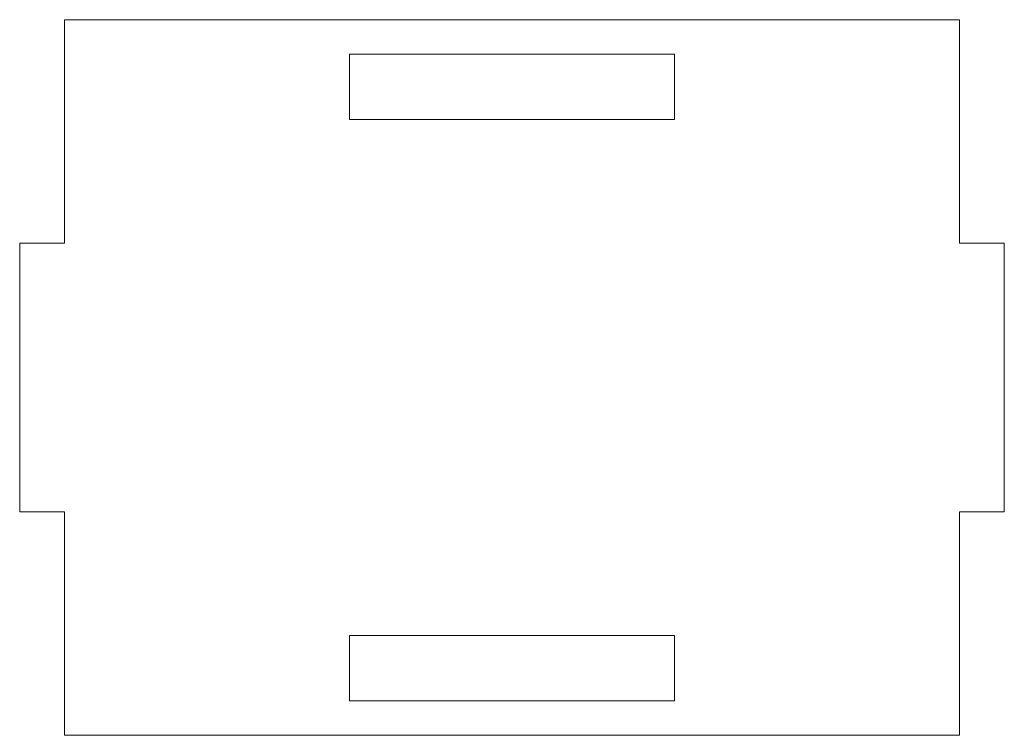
# Model space of a CAD drawing. Header units: millimetres. Extents: x -55 to 55, y -40 to 40.
import ezdxf

# ---------------------------------------------------------------- set-up
doc = ezdxf.new("R2010")
doc.units = ezdxf.units.MM

msp = doc.modelspace()

# ---------------------------------------------------------------- linework, layer by layer
at = {"color": 7, "linetype": 'Continuous', "lineweight": 15}
for p, q in [((50, 40), (-50, 40)), ((-50, 40), (-50, 15)), ((50, 15), (50, 40)), ((-18.16, 36.15), (-18.16, 28.85)), ((18.16, 36.15), (-18.16, 36.15)), ((18.16, 28.85), (18.16, 36.15)), ((-18.16, 28.85), (18.16, 28.85)), ((-50, 15), (-55, 15)), ((-55, 15), (-55, -15)), ((55, 15), (50, 15)), ((55, -15), (55, 15)), ((-55, -15), (-50, -15)), ((-50, -15), (-50, -40)), ((50, -40), (50, -15)), ((50, -15), (55, -15)), ((18.16, -28.85), (-18.16, -28.85)), ((-18.16, -28.85), (-18.16, -36.15)), ((18.16, -36.15), (18.16, -28.85)), ((-18.16, -36.15), (18.16, -36.15)), ((-50, -40), (50, -40))]:
    msp.add_line(p, q, dxfattribs=at)

doc.saveas('drawing.dxf')
